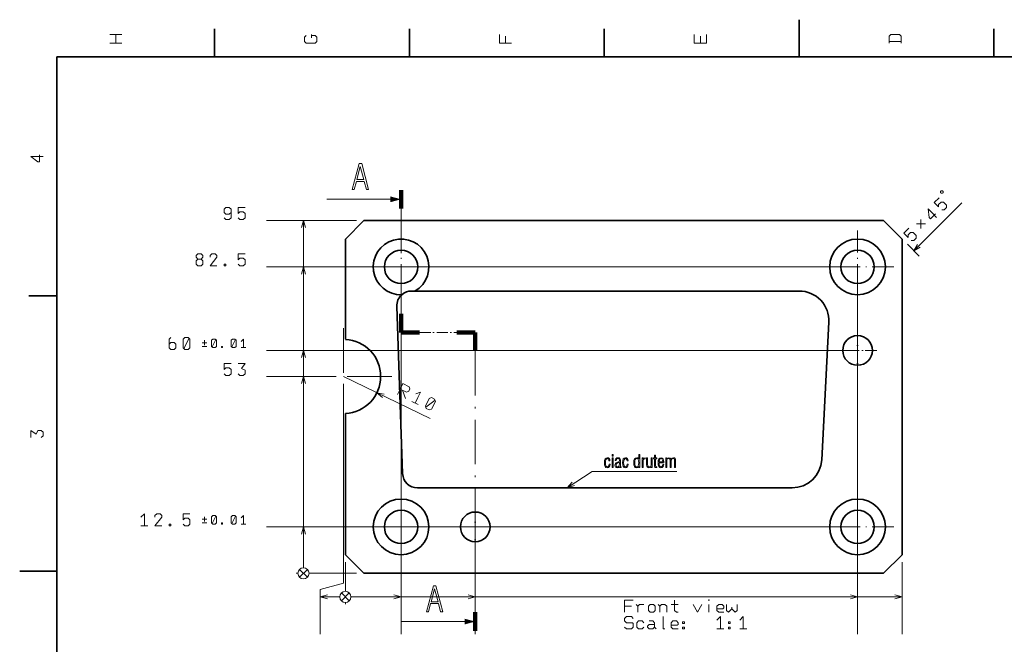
# Model space of a CAD drawing. Extents: x 0 to 420, y 0 to 297.
# Tile 8 of 10: x 0 to 265, y 129 to 297. Entities that reach past the tile are written whole.
import ezdxf

# ---------------------------------------------------------------- set-up
doc = ezdxf.new("R2010")
doc.units = 0
doc.linetypes.add('DASHDOT', pattern=[18.5, 12, -3, 0.5, -3])

msp = doc.modelspace()

# ---------------------------------------------------------------- linework, layer by layer
at = {"color": 7, "lineweight": 35}
for p, q in [((52.5, 287), (52.5, 294.5)), ((105, 287), (105, 294.5)), ((157.5, 287), (157.5, 294.5)), ((210, 287), (210, 297)), ((262.5, 287), (262.5, 294.5)), ((410, 287), (10, 287)), ((10, 287), (10, 10)), ((87.75, 237.96), (92.75, 242.96)), ((92.75, 242.96), (232.75, 242.96)), ((232.75, 242.96), (237.75, 237.96)), ((87.75, 237.96), (87.75, 210.95)), ((237.75, 152.96), (237.75, 237.96)), ((106.49, 223.96), (105.6, 223.96)), ((210.03, 223.96), (106.49, 223.96)), ((10, 222.7), (2.5, 222.7)), ((101.6, 219.82), (103.17, 174.82)), ((216.08, 178.54), (218.02, 215.54)), ((87.75, 190.97), (87.75, 152.96)), ((107.17, 170.96), (208.09, 170.96)), ((87.75, 152.96), (92.75, 147.96)), ((237.75, 152.96), (232.75, 147.96)), ((10, 148.5), (0, 148.5)), ((232.75, 147.96), (92.75, 147.96))]:
    msp.add_line(p, q, dxfattribs=at)
at = {"color": 150, "lineweight": 100}
for p, q in [((102.75, 251.15), (102.75, 246.15)), ((102.75, 212.81), (102.75, 217.81)), ((102.75, 212.81), (107.75, 212.81)), ((122.75, 212.81), (117.75, 212.81)), ((122.75, 212.81), (122.75, 207.81)), ((122.75, 132.47), (122.75, 137.47))]:
    msp.add_line(p, q, dxfattribs=at)
at = {"color": 150, "lineweight": 13}
for p, q in [((99.85, 248.65), (82.75, 248.65)), ((119.85, 134.97), (102.75, 134.97))]:
    msp.add_line(p, q, dxfattribs=at)
at = {"color": 7, "lineweight": 13}
for p, q in [((240.92, 234.79), (253.82, 247.69)), ((90.75, 242.96), (66.46, 242.96)), ((76.46, 149.46), (76.46, 242.96)), ((239.17, 236.54), (242.33, 233.38)), ((223.75, 230.46), (66.46, 230.46)), ((76.46, 149.46), (76.46, 230.46)), ((102.75, 228.46), (102.75, 131.61)), ((225.75, 228.46), (225.75, 131.61)), ((223.75, 207.96), (66.46, 207.96)), ((76.46, 149.46), (76.46, 207.96)), ((85.25, 200.96), (66.46, 200.96)), ((76.46, 149.46), (76.46, 200.96)), ((87.25, 200.96), (110.57, 189.6)), ((87.25, 198.96), (87.25, 145.28)), ((223.75, 160.46), (66.46, 160.46)), ((76.46, 149.46), (76.46, 160.46)), ((122.75, 158.46), (122.75, 131.61)), ((77.52, 146.9), (75.4, 149.02)), ((77.52, 149.02), (75.4, 146.9)), ((77.52, 146.9), (75.4, 149.02)), ((77.52, 149.02), (75.4, 146.9)), ((77.52, 146.9), (75.4, 149.02)), ((77.52, 149.02), (75.4, 146.9)), ((77.52, 146.9), (75.4, 149.02)), ((77.52, 149.02), (75.4, 146.9)), ((77.52, 146.9), (75.4, 149.02)), ((77.52, 149.02), (75.4, 146.9)), ((87.75, 150.96), (87.75, 143.11)), ((87.75, 150.96), (87.75, 143.11)), ((87.75, 150.96), (87.75, 143.11)), ((87.75, 150.96), (87.75, 143.11)), ((87.75, 150.96), (87.75, 143.11)), ((237.75, 150.96), (237.75, 131.61)), ((74.96, 147.96), (74.46, 147.96)), ((74.96, 147.96), (74.46, 147.96)), ((74.96, 147.96), (74.46, 147.96)), ((74.96, 147.96), (74.46, 147.96)), ((74.96, 147.96), (74.46, 147.96)), ((90.75, 147.96), (77.96, 147.96)), ((90.75, 147.96), (77.96, 147.96)), ((90.75, 147.96), (77.96, 147.96)), ((90.75, 147.96), (77.96, 147.96)), ((90.75, 147.96), (77.96, 147.96)), ((87.25, 145.28), (81, 143.61)), ((81, 143.61), (81, 131.61)), ((81, 141.61), (86.25, 141.61)), ((88.81, 142.67), (86.69, 140.55)), ((86.69, 142.67), (88.81, 140.55)), ((86.69, 140.55), (88.81, 142.67)), ((88.81, 140.55), (86.69, 142.67)), ((86.69, 140.55), (88.81, 142.67)), ((88.81, 140.55), (86.69, 142.67)), ((86.69, 140.55), (88.81, 142.67)), ((88.81, 140.55), (86.69, 142.67)), ((86.69, 140.55), (88.81, 142.67)), ((88.81, 140.55), (86.69, 142.67)), ((89.25, 141.61), (102.75, 141.61)), ((89.25, 141.61), (122.75, 141.61)), ((89.25, 141.61), (225.75, 141.61)), ((89.25, 141.61), (237.75, 141.61)), ((87.75, 140.11), (87.75, 139.61)), ((87.75, 140.11), (87.75, 139.61)), ((87.75, 140.11), (87.75, 139.61)), ((87.75, 140.11), (87.75, 139.61)), ((87.75, 140.11), (87.75, 139.61))]:
    msp.add_line(p, q, dxfattribs=at)
at = {"color": 150, "linetype": 'DASHDOT', "lineweight": 13}
for p, q in [((102.75, 246.15), (102.75, 217.81)), ((122.75, 207.81), (122.75, 137.47))]:
    msp.add_line(p, q, dxfattribs=at)
at = {"color": 7, "linetype": 'DASHDOT', "lineweight": 13, "ltscale": 0.4875}
for p, q in [((102.75, 240.21), (102.75, 220.71)), ((225.75, 240.21), (225.75, 220.71)), ((112.5, 230.46), (93, 230.46)), ((235.5, 230.46), (216, 230.46)), ((102.75, 170.21), (102.75, 150.71)), ((225.75, 170.21), (225.75, 150.71)), ((112.5, 160.46), (93, 160.46)), ((235.5, 160.46), (216, 160.46))]:
    msp.add_line(p, q, dxfattribs=at)
at = {"color": 7, "linetype": 'DASHDOT', "lineweight": 13}
for p, q in [((87.25, 213.96), (87.25, 187.96)), ((100.25, 200.96), (74.25, 200.96))]:
    msp.add_line(p, q, dxfattribs=at)
at = {"color": 150, "linetype": 'DASHDOT', "lineweight": 13, "ltscale": 0.25}
msp.add_line((107.75, 212.81), (117.75, 212.81), dxfattribs=at)
at = {"color": 7, "linetype": 'DASHDOT', "lineweight": 13, "ltscale": 0.26}
for p, q in [((225.75, 213.16), (225.75, 202.76)), ((230.95, 207.96), (220.55, 207.96)), ((122.75, 165.66), (122.75, 155.26)), ((127.95, 160.46), (117.55, 160.46))]:
    msp.add_line(p, q, dxfattribs=at)
at = {"color": 7, "lineweight": 13}
for points in [[(27.53, 293.03), (25.9, 293.03), (24.27, 293.03)], [(25.9, 290.69), (25.9, 293.03)], [(78.63, 292.79), (79.57, 292.79), (80.03, 292.33), (80.03, 291.16), (79.57, 290.69), (77.23, 290.69), (76.77, 291.16), (76.77, 292.33), (77.23, 292.79)], [(78.63, 293.03), (78.63, 292.09)], [(132.53, 290.69), (130.9, 290.69), (129.27, 290.69), (129.27, 293.03)], [(130.9, 292.56), (130.9, 290.69)], [(185.03, 293.03), (185.03, 290.69), (183.4, 290.69), (181.77, 290.69), (181.77, 293.03)], [(183.4, 292.56), (183.4, 290.69)], [(237.53, 290.69), (237.53, 292.56), (237.07, 293.03), (234.73, 293.03), (234.27, 292.56), (234.27, 290.69)], [(27.53, 290.69), (25.9, 290.69), (24.27, 290.69)], [(234.27, 291.16), (235.9, 291.16), (237.53, 291.16)], [(5.35, 260.59), (5.35, 258.73), (4.88, 258.73), (3.02, 260.13), (4.65, 260.13), (6.28, 260.13)], [(247.75, 249.08), (246.43, 247.76), (247.59, 246.6), (247.59, 247.26), (248.25, 247.92), (248.91, 247.92), (249.73, 247.1), (249.73, 246.44), (249.07, 245.78), (248.41, 245.78)], [(55.07, 243.67), (55.54, 243.21), (56.47, 243.21), (56.94, 243.67), (56.94, 246.01), (56.47, 246.47), (55.54, 246.47), (55.07, 246.01), (55.07, 245.07), (55.54, 244.61), (56.47, 244.61), (56.94, 245.07)], [(60.72, 246.47), (58.85, 246.47), (58.85, 244.84), (59.32, 245.31), (60.25, 245.31), (60.72, 244.84), (60.72, 243.67), (60.25, 243.21), (59.32, 243.21), (58.85, 243.67)], [(246.73, 244.75), (245.41, 243.43), (245.08, 243.76), (244.75, 246.07), (245.91, 244.92), (247.06, 243.76)], [(76.98, 241.03), (76.46, 242.96), (75.95, 241.03)], [(241.59, 242), (244.06, 242)], [(242.82, 240.76), (242.82, 243.24)], [(239.55, 240.87), (238.23, 239.55), (239.38, 238.39), (239.38, 239.05), (240.04, 239.71), (240.7, 239.71), (241.53, 238.89), (241.53, 238.23), (240.87, 237.57), (240.21, 237.57)], [(241.92, 236.52), (240.92, 234.79), (242.65, 235.79)], [(48.91, 232.57), (47.98, 232.57), (47.51, 232.11), (47.51, 231.17), (47.98, 230.71), (48.91, 230.71), (49.38, 231.17), (49.38, 232.11), (48.91, 232.57), (49.38, 233.04), (49.38, 233.51), (48.91, 233.97), (47.98, 233.97), (47.51, 233.51), (47.51, 233.04), (47.98, 232.57)], [(53.16, 230.71), (51.29, 230.71), (53.16, 233.04), (53.16, 233.51), (52.69, 233.97), (51.76, 233.97), (51.29, 233.51), (51.29, 233.04)], [(60.72, 233.97), (58.85, 233.97), (58.85, 232.34), (59.32, 232.81), (60.25, 232.81), (60.72, 232.34), (60.72, 231.17), (60.25, 230.71), (59.32, 230.71), (58.85, 231.17)], [(76.98, 228.53), (76.46, 230.46), (75.95, 228.53)], [(40.7, 211.47), (40.23, 211.01), (40.23, 208.67), (40.7, 208.21), (41.63, 208.21), (42.1, 208.67), (42.1, 209.61), (41.63, 210.07), (40.7, 210.07), (40.23, 209.61)], [(44.24, 208.44), (45.64, 211.24)], [(50.45, 210.04), (49.15, 210.04)], [(49.8, 209.39), (49.8, 210.69)], [(51.86, 208.9), (52.84, 210.86)], [(57.15, 208.9), (58.13, 210.86)], [(59.63, 210.37), (60.29, 211.02), (60.29, 209.88), (60.29, 208.73)], [(49.15, 209.06), (50.45, 209.06)], [(60.94, 208.73), (59.63, 208.73)], [(76.98, 206.03), (76.46, 207.96), (75.95, 206.03)], [(56.94, 204.47), (55.07, 204.47), (55.07, 202.84), (55.54, 203.31), (56.47, 203.31), (56.94, 202.84), (56.94, 201.67), (56.47, 201.21), (55.54, 201.21), (55.07, 201.67)], [(58.85, 204.47), (60.72, 204.47), (59.78, 203.07), (60.72, 202.61), (60.72, 201.67), (60.25, 201.21), (59.32, 201.21), (58.85, 201.67)], [(76.98, 199.03), (76.46, 200.96), (75.95, 199.03)], [(101.82, 196.08), (102.54, 197.55), (103.25, 199.02), (104.93, 198.2), (105.15, 197.58), (104.84, 196.95), (104.22, 196.74), (102.54, 197.55)], [(98.21, 196.2), (96.24, 196.58), (97.75, 195.27)], [(103.17, 197.25), (103.92, 195.06)], [(106.72, 196.29), (107.97, 196.72), (107.25, 195.25), (106.54, 193.79)], [(107.38, 193.38), (105.7, 194.2)], [(109.41, 192.65), (111.9, 194.55)], [(3.02, 184.53), (3.02, 186.39), (4.42, 185.46), (4.88, 186.39), (5.82, 186.39), (6.28, 185.93), (6.28, 184.99), (5.82, 184.53)], [(147.54, 170.96), (154.25, 175.33), (177.03, 175.33)], [(148.87, 172.45), (147.54, 170.96), (149.44, 171.58)], [(32.67, 163.04), (33.6, 163.97), (33.6, 162.34), (33.6, 160.71)], [(38.32, 160.71), (36.45, 160.71), (38.32, 163.04), (38.32, 163.51), (37.85, 163.97), (36.92, 163.97), (36.45, 163.51), (36.45, 163.04)], [(45.88, 163.97), (44.01, 163.97), (44.01, 162.34), (44.48, 162.81), (45.41, 162.81), (45.88, 162.34), (45.88, 161.17), (45.41, 160.71), (44.48, 160.71), (44.01, 161.17)], [(50.45, 162.54), (49.15, 162.54)], [(49.8, 161.89), (49.8, 163.19)], [(51.86, 161.4), (52.84, 163.36)], [(57.15, 161.4), (58.13, 163.36)], [(59.63, 162.87), (60.29, 163.52), (60.29, 162.38), (60.29, 161.23)], [(34.54, 160.71), (32.67, 160.71)], [(49.15, 161.56), (50.45, 161.56)], [(60.94, 161.23), (59.63, 161.23)], [(76.98, 158.53), (76.46, 160.46), (75.95, 158.53)], [(82.93, 142.13), (81, 141.61), (82.93, 141.09)], [(100.82, 141.09), (102.75, 141.61), (100.82, 142.13)], [(120.82, 141.09), (122.75, 141.61), (120.82, 142.13)], [(162.99, 137.46), (162.99, 139.09), (162.99, 140.72), (165.32, 140.72)], [(176.47, 140.72), (176.47, 137.92), (176.94, 137.46), (177.41, 137.46)], [(223.82, 141.09), (225.75, 141.61), (223.82, 142.13)], [(235.82, 141.09), (237.75, 141.61), (235.82, 142.13)], [(164.85, 139.09), (162.99, 139.09)], [(166.07, 139.56), (166.53, 139.09), (167, 139.56), (168.17, 139.56)], [(166.53, 139.09), (166.53, 137.46)], [(171.99, 139.56), (172.46, 139.09), (172.46, 137.46)], [(172.46, 139.09), (172.93, 139.56), (173.86, 139.56), (174.33, 139.09), (174.33, 137.46)], [(175.54, 139.56), (177.41, 139.56)], [(181.47, 139.56), (182.63, 137.46), (183.8, 139.56)], [(185.71, 137.46), (185.71, 139.56)], [(189.73, 137.46), (188.33, 137.46), (187.86, 137.92), (187.86, 139.09), (188.33, 139.56), (189.26, 139.56), (189.73, 139.09), (189.73, 138.62), (189.49, 138.39), (187.86, 138.39)], [(190.47, 139.56), (190.47, 137.92), (190.94, 137.46), (191.87, 138.39), (191.87, 138.86)], [(191.87, 138.39), (192.81, 137.46), (193.27, 137.92), (193.27, 139.56)], [(162.99, 133.49), (163.45, 133.02), (164.85, 133.02), (165.32, 133.49), (165.32, 134.42), (165.09, 134.66), (163.45, 134.66), (162.99, 135.12), (162.99, 135.82), (163.45, 136.29), (164.85, 136.29), (165.32, 135.82)], [(173.39, 136.29), (173.39, 134.66), (173.39, 133.02), (173.86, 133.02)], [(187.86, 135.36), (188.79, 136.29), (188.79, 134.66), (188.79, 133.02)], [(194.02, 135.36), (194.95, 136.29), (194.95, 134.66), (194.95, 133.02)], [(168.17, 133.49), (167.7, 133.02), (166.77, 133.02), (166.3, 133.49), (166.3, 134.66), (166.77, 135.12), (167.7, 135.12), (168.17, 134.66)], [(171.01, 133.49), (170.55, 133.02), (169.61, 133.02), (169.15, 133.49), (169.15, 133.72), (169.61, 134.19), (171.01, 134.19)], [(169.61, 135.12), (170.55, 135.12), (171.01, 134.66), (171.01, 133.49), (171.48, 133.02)], [(177.41, 133.02), (176.01, 133.02), (175.54, 133.49), (175.54, 134.66), (176.01, 135.12), (176.94, 135.12), (177.41, 134.66), (177.41, 134.19), (177.17, 133.96), (175.54, 133.96)], [(189.73, 133.02), (187.86, 133.02)], [(195.89, 133.02), (194.02, 133.02)]]:
    msp.add_lwpolyline(points, dxfattribs=at)
at = {"color": 150, "lineweight": 13}
for points in [[(89.57, 251.27), (91.46, 258.27), (92.14, 258.27), (94.01, 251.27), (93.42, 251.27), (92.83, 253.47), (90.72, 253.47), (90.12, 251.27)], [(90.82, 254.01), (92.71, 254.01), (91.77, 257.5)], [(109.57, 137.59), (111.46, 144.59), (112.14, 144.59), (114.01, 137.59), (113.42, 137.59), (112.83, 139.79), (110.72, 139.79), (110.12, 137.59)], [(110.82, 140.32), (112.71, 140.32), (111.77, 143.82)]]:
    msp.add_lwpolyline(points, close=True, dxfattribs=at)
at = {"color": 7, "lineweight": 13}
for points in [[(248.61, 250.26), (248.78, 250.43), (248.78, 250.76), (248.61, 250.92), (248.28, 250.92), (248.12, 250.76), (248.12, 250.43), (248.28, 250.26)], [(55.54, 230.71), (55.07, 230.71), (55.07, 231.17), (55.54, 231.17)], [(45.41, 211.47), (44.48, 211.47), (44.01, 211.01), (44.01, 208.67), (44.48, 208.21), (45.41, 208.21), (45.88, 208.67), (45.88, 211.01)], [(52.68, 211.02), (52.02, 211.02), (51.7, 210.69), (51.7, 209.06), (52.02, 208.73), (52.68, 208.73), (53, 209.06), (53, 210.69)], [(57.97, 211.02), (57.31, 211.02), (56.99, 210.69), (56.99, 209.06), (57.31, 208.73), (57.97, 208.73), (58.29, 209.06), (58.29, 210.69)], [(54.67, 208.73), (54.34, 208.73), (54.34, 209.06), (54.67, 209.06)], [(111.79, 194.86), (110.95, 195.27), (110.32, 195.06), (109.3, 192.96), (109.52, 192.34), (110.36, 191.93), (110.98, 192.14), (112, 194.24)], [(159.06, 177.31), (158.78, 177.31), (158.73, 177.01), (158.64, 176.79), (158.5, 176.65), (158.32, 176.61), (158.11, 176.68), (157.96, 176.89), (157.85, 177.24), (157.82, 177.72), (157.85, 178.2), (157.95, 178.55), (158.11, 178.75), (158.33, 178.83), (158.49, 178.79), (158.63, 178.68), (158.72, 178.51), (158.76, 178.28), (159.03, 178.28), (158.96, 178.61), (158.82, 178.87), (158.6, 179.02), (158.32, 179.08), (157.98, 178.99), (157.73, 178.74), (157.58, 178.31), (157.53, 177.72), (157.58, 177.13), (157.73, 176.7), (157.97, 176.45), (158.31, 176.36), (158.61, 176.42), (158.83, 176.6), (158.98, 176.9)], [(159.63, 179.49), (159.9, 179.49), (159.9, 179.93), (159.63, 179.93)], [(159.63, 176.43), (159.9, 176.43), (159.9, 179.01), (159.63, 179.01)], [(162.04, 176.42), (162.04, 176.63), (162.01, 176.63), (161.86, 176.69), (161.84, 176.91), (161.84, 178.44), (161.82, 178.68), (161.74, 178.88), (161.52, 179.02), (161.2, 179.07), (160.9, 179.03), (160.67, 178.9), (160.53, 178.69), (160.48, 178.43), (160.48, 178.37), (160.75, 178.37), (160.78, 178.58), (160.86, 178.74), (161, 178.83), (161.19, 178.86), (161.36, 178.83), (161.48, 178.76), (161.55, 178.64), (161.57, 178.46), (161.57, 178.25), (161.53, 178.1), (161.43, 178.01), (161.03, 177.87), (160.74, 177.73), (160.55, 177.56), (160.43, 177.35), (160.39, 177.07), (160.43, 176.77), (160.55, 176.55), (160.74, 176.41), (161, 176.36), (161.31, 176.43), (161.56, 176.62), (161.67, 176.45), (161.85, 176.4)], [(161.57, 177.82), (161.57, 177.39), (161.53, 177.04), (161.44, 176.8), (161.28, 176.65), (161.05, 176.6), (160.89, 176.63), (160.78, 176.73), (160.68, 177.07), (160.73, 177.32), (160.9, 177.51), (161.17, 177.66)], [(163.95, 177.31), (163.67, 177.31), (163.62, 177.01), (163.53, 176.79), (163.39, 176.65), (163.21, 176.61), (163, 176.68), (162.85, 176.89), (162.74, 177.24), (162.71, 177.72), (162.74, 178.2), (162.84, 178.55), (163, 178.75), (163.22, 178.83), (163.38, 178.79), (163.52, 178.68), (163.61, 178.51), (163.65, 178.28), (163.92, 178.28), (163.85, 178.61), (163.71, 178.87), (163.49, 179.02), (163.21, 179.08), (162.87, 178.99), (162.62, 178.74), (162.47, 178.31), (162.42, 177.72), (162.47, 177.13), (162.62, 176.7), (162.86, 176.45), (163.2, 176.36), (163.5, 176.42), (163.72, 176.6), (163.87, 176.9)], [(167.06, 179.93), (166.79, 179.93), (166.79, 178.77), (166.56, 179.01), (166.24, 179.09), (165.89, 179), (165.65, 178.75), (165.5, 178.31), (165.45, 177.72), (165.5, 177.12), (165.63, 176.69), (165.87, 176.44), (166.23, 176.36), (166.54, 176.44), (166.79, 176.7), (166.79, 176.43), (167.06, 176.43)], [(166.79, 177.73), (166.76, 177.23), (166.67, 176.88), (166.51, 176.66), (166.26, 176.6), (166.02, 176.66), (165.86, 176.87), (165.77, 177.22), (165.75, 177.72), (165.78, 178.21), (165.87, 178.56), (166.03, 178.77), (166.27, 178.84), (166.52, 178.77), (166.68, 178.56), (166.76, 178.21)], [(167.67, 176.43), (167.94, 176.43), (167.94, 177.93), (167.96, 178.3), (168.05, 178.56), (168.24, 178.71), (168.56, 178.77), (168.56, 179.05), (168.5, 179.05), (168.17, 178.97), (167.94, 178.73), (167.94, 179.01), (167.67, 179.01)], [(169.19, 179.01), (168.92, 179.01), (168.92, 177.18), (168.95, 176.82), (169.06, 176.57), (169.25, 176.42), (169.53, 176.37), (169.87, 176.45), (170.16, 176.72), (170.16, 176.43), (170.41, 176.43), (170.41, 179.01), (170.14, 179.01), (170.14, 177.04), (170.09, 176.89), (169.97, 176.75), (169.59, 176.62), (169.38, 176.65), (169.26, 176.78), (169.2, 176.98), (169.19, 177.27)], [(171.68, 176.42), (171.68, 176.63), (171.55, 176.62), (171.43, 176.64), (171.36, 176.7), (171.34, 177), (171.34, 178.78), (171.68, 178.78), (171.68, 179.01), (171.34, 179.01), (171.34, 179.74), (171.06, 179.74), (171.06, 179.01), (170.81, 179.01), (170.81, 178.78), (171.06, 178.78), (171.06, 177.05), (171.07, 176.76), (171.12, 176.55), (171.24, 176.43), (171.47, 176.4)], [(173.52, 177.26), (173.24, 177.26), (173.2, 176.97), (173.1, 176.77), (172.96, 176.65), (172.77, 176.61), (172.56, 176.67), (172.42, 176.85), (172.33, 177.16), (172.3, 177.6), (172.3, 177.74), (173.53, 177.74), (173.53, 177.96), (173.48, 178.44), (173.34, 178.79), (173.11, 179), (172.79, 179.07), (172.44, 178.99), (172.2, 178.74), (172.05, 178.31), (172.01, 177.72), (172.05, 177.12), (172.19, 176.69), (172.43, 176.44), (172.77, 176.36), (173.07, 176.42), (173.3, 176.59), (173.45, 176.87)], [(172.3, 177.98), (172.3, 178), (172.33, 178.36), (172.43, 178.62), (172.58, 178.78), (172.79, 178.83), (172.98, 178.78), (173.12, 178.64), (173.22, 178.41), (173.25, 178.09), (173.24, 177.98)], [(174.06, 176.43), (174.33, 176.43), (174.33, 178.41), (174.37, 178.55), (174.49, 178.68), (174.66, 178.78), (174.86, 178.83), (175.09, 178.78), (175.2, 178.66), (175.25, 178.45), (175.26, 178.17), (175.26, 176.43), (175.54, 176.43), (175.54, 178.42), (175.58, 178.55), (175.7, 178.68), (175.87, 178.78), (176.07, 178.83), (176.29, 178.78), (176.41, 178.65), (176.46, 178.45), (176.47, 178.17), (176.47, 176.43), (176.74, 176.43), (176.74, 178.26), (176.71, 178.62), (176.61, 178.87), (176.42, 179.03), (176.15, 179.08), (175.79, 178.99), (175.49, 178.71), (175.28, 178.98), (174.94, 179.08), (174.59, 178.99), (174.3, 178.73), (174.3, 179.01), (174.06, 179.01)], [(52.68, 163.52), (52.02, 163.52), (51.7, 163.19), (51.7, 161.56), (52.02, 161.23), (52.68, 161.23), (53, 161.56), (53, 163.19)], [(57.97, 163.52), (57.31, 163.52), (56.99, 163.19), (56.99, 161.56), (57.31, 161.23), (57.97, 161.23), (58.29, 161.56), (58.29, 163.19)], [(40.7, 160.71), (40.23, 160.71), (40.23, 161.17), (40.7, 161.17)], [(54.67, 161.23), (54.34, 161.23), (54.34, 161.56), (54.67, 161.56)], [(185.71, 140.82), (185.81, 140.72), (185.71, 140.63), (185.62, 140.72)], [(171.25, 139.09), (171.25, 137.92), (170.78, 137.46), (169.85, 137.46), (169.38, 137.92), (169.38, 139.09), (169.85, 139.56), (170.78, 139.56)], [(179.09, 134.89), (179.09, 134.42), (178.62, 134.42), (178.62, 134.89)], [(179.09, 133.49), (179.09, 133.02), (178.62, 133.02), (178.62, 133.49)], [(191.41, 134.89), (191.41, 134.42), (190.94, 134.42), (190.94, 134.89)], [(191.41, 133.49), (191.41, 133.02), (190.94, 133.02), (190.94, 133.49)]]:
    msp.add_lwpolyline(points, close=True, dxfattribs=at)
at = {"color": 7, "lineweight": 35}
for centre, radius in [((225.75, 230.46), 7.5), ((102.75, 230.46), 4.5), ((225.75, 230.46), 4.5), ((225.75, 207.96), 4), ((102.75, 160.46), 7.5), ((225.75, 160.46), 7.5), ((102.75, 160.46), 4.5), ((225.75, 160.46), 4.5), ((122.75, 160.46), 4)]:
    msp.add_circle(centre, radius, dxfattribs=at)
at = {"color": 7, "lineweight": 13}
for centre in [(76.46, 147.96), (76.46, 147.96), (76.46, 147.96), (76.46, 147.96), (76.46, 147.96), (87.75, 141.61), (87.75, 141.61), (87.75, 141.61), (87.75, 141.61), (87.75, 141.61)]:
    msp.add_circle(centre, 1.5, dxfattribs=at)
at = {"color": 7, "lineweight": 35}
for centre, radius, start, end in [((102.75, 230.46), 7.5, 299.9264, 271.5704), ((105.6, 219.96), 4, 131.3486, 182), ((105.6, 219.96), 4, 90, 131.3486), ((210.03, 215.96), 8, 357, 90), ((87.25, 200.96), 10, 272.866, 87.134), ((208.09, 178.96), 8, 270, 357), ((107.17, 174.96), 4, 182, 270)]:
    msp.add_arc(centre, radius, start, end, dxfattribs=at)
at = {"color": 150, "lineweight": 13}
for points in [[(99.85, 247.87), (102.75, 248.65), (99.85, 249.43)], [(119.85, 134.19), (122.75, 134.97), (119.85, 135.74)]]:
    msp.add_solid(points, dxfattribs=at)

doc.saveas('drawing.dxf')
